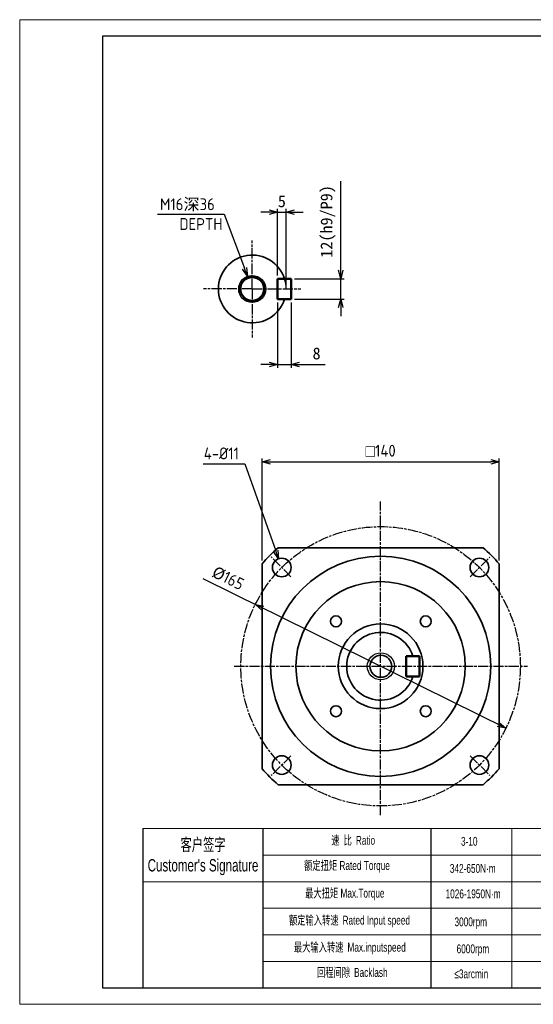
# Model space of a CAD drawing. Header units: millimetres. Extents: x 108 to 930, y 73 to 654.
# Tile 1 of 2: x 108 to 411, y 73 to 654. Entities that reach past the tile are written whole.
import ezdxf

# ---------------------------------------------------------------- set-up
doc = ezdxf.new("R2010")
doc.units = ezdxf.units.MM
doc.linetypes.add('AM_ISO08W050x2', pattern=[9, 6, -0.75, 1.5, -0.75])
doc.layers.add('7标注层', color=4, linetype='Continuous')
for name, color, linetype, lineweight in [('AM_1', 131, 'Continuous', 35), ('AM_4', 3, 'Continuous', 25), ('AM_5', 3, 'Continuous', 25), ('AM_7', 4, 'AM_ISO08W050x2', 25), ('SLD-0', 7, 'Continuous', 18), ('图框_外框线', 7, 'Continuous', 18)]:
    doc.layers.add(name, color=color, linetype=linetype, lineweight=lineweight)
doc.styles.add('标准', font='arial.ttf', dxfattribs={"width": 0.667})
doc.dimstyles.new('AM_JIS$0', dxfattribs={"dimtxt": 3.5, "dimasz": 2.5, "dimexe": 1, "dimexo": 1, "dimgap": 1.5, "dimtad": 3, "dimdec": 3, "dimdsep": 46, "dimtxsty": 'Standard', "dimblk": 'OPEN30', "dimcen": 0, "dimclrd": 256, "dimclre": 256, "dimclrt": 2, "dimadec": 3, "dimazin": 2, "dimtp": 0.1, "dimtm": 0.1, "dimtfac": 0.71, "dimtdec": 3, "dimtmove": 0, "dimatfit": 3, "dimldrblk": 'OPEN30', "dimfxl": 1, "dimlwd": -1, "dimlwe": -1, "dimarcsym": 1})
doc.dimstyles.new('AM_JIS$3', dxfattribs={"dimtxt": 3.5, "dimasz": 2.5, "dimexe": 1, "dimexo": 1, "dimgap": 1.5, "dimtad": 3, "dimtoh": 1, "dimdec": 3, "dimdsep": 46, "dimtxsty": 'Standard', "dimblk": 'OPEN30', "dimcen": 0, "dimclrd": 256, "dimclre": 256, "dimclrt": 2, "dimadec": 3, "dimazin": 2, "dimtp": 0.1, "dimtm": 0.1, "dimtfac": 0.71, "dimtdec": 3, "dimtofl": 0, "dimtmove": 0, "dimatfit": 0, "dimldrblk": 'OPEN30', "dimfxl": 1, "dimlwd": -1, "dimlwe": -1, "dimarcsym": 1})

# ---------------------------------------------------------------- blocks, each defined once
blk = doc.blocks.new('_Open30')
at = {"color": 0, "linetype": 'ByBlock', "lineweight": -2}
for p, q in [((-1, 0.27), (0, 0)), ((0, 0), (-1, -0.27)), ((0, 0), (-1, 0))]:
    blk.add_line(p, q, dxfattribs=at)
blk = doc.blocks.new('*D231')
at = {"layer": 'AM_5', "linetype": 'ByBlock'}
for p, q in [((250.74, 334.8), (250.74, 395.15)), ((255.74, 393.15), (385.74, 393.15)), ((390.74, 334.8), (390.74, 395.15))]:
    blk.add_line(p, q, dxfattribs=at)
at = {"layer": 'Defpoints', "color": 0}
for p in [(390.74, 393.15), (250.74, 332.8), (390.74, 332.8)]:
    blk.add_point(p, dxfattribs=at)
at = {"layer": 'AM_5', "xscale": 5, "yscale": 5, "zscale": 5, "rotation": 180}
blk.add_blockref('_Open30', (250.74, 393.15), dxfattribs=at)
at = {"layer": 'AM_5', "xscale": 5, "yscale": 5, "zscale": 5}
blk.add_blockref('_Open30', (390.74, 393.15), dxfattribs=at)
at = {"layer": 'AM_5', "color": 2, "insert": (320.74, 399.65), "char_height": 7, "attachment_point": 5}
blk.add_mtext('{\\Famgdt|c128;o\\Fisocp,extfont2|c134;{\\Fisocp,extfont2|c134;140}}', dxfattribs=at)
blk = doc.blocks.new('*D232')
at = {"layer": 'AM_5', "linetype": 'ByBlock'}
for p, q in [((215.9, 391.91), (240.6, 391.91)), ((240.6, 391.91), (258.88, 340.56))]:
    blk.add_line(p, q, dxfattribs=at)
at = {"layer": 'Defpoints', "color": 0}
for p in [(260.56, 335.85), (264.25, 325.49)]:
    blk.add_point(p, dxfattribs=at)
at = {"layer": 'AM_5', "xscale": 5, "yscale": 5, "zscale": 5, "rotation": 289.5981358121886}
blk.add_blockref('_Open30', (260.56, 335.85), dxfattribs=at)
at = {"layer": 'AM_5', "color": 2, "insert": (226.75, 398.06), "char_height": 7, "attachment_point": 5}
blk.add_mtext('{\\Fisocp,extfont2|c134;4-%%C{\\Fisocp,extfont2|c134;11}}', dxfattribs=at)
blk = doc.blocks.new('*D233')
at = {"layer": 'AM_5', "linetype": 'ByBlock'}
for p, q in [((215.77, 324.28), (251.28, 306.71)), ((394.68, 235.74), (246.8, 308.92))]:
    blk.add_line(p, q, dxfattribs=at)
at = {"layer": 'Defpoints', "color": 0}
for p in [(246.8, 308.92), (394.68, 235.74)]:
    blk.add_point(p, dxfattribs=at)
at = {"layer": 'AM_5', "xscale": 5, "yscale": 5, "zscale": 5}
for p, rotation in [((246.8, 308.92), 153.6701041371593), ((394.68, 235.74), 333.6701041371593)]:
    blk.add_blockref('_Open30', p, dxfattribs=dict(at, rotation=rotation))
at = {"layer": 'AM_5', "color": 2, "insert": (230.68, 324.35), "char_height": 7, "attachment_point": 5, "rotation": 333.6701}
blk.add_mtext('%%C{\\Fisocp,extfont2|c134;{\\Fisocp,extfont2|c134;165}}', dxfattribs=at)
blk = doc.blocks.new('*D247')
at = {"layer": 'AM_5', "linetype": 'ByBlock'}
for p, q in [((259.96, 503.2), (259.96, 542.56)), ((264.96, 497.2), (264.96, 542.56)), ((254.96, 540.56), (249.96, 540.56)), ((259.96, 540.56), (264.96, 540.56)), ((269.96, 540.56), (274.96, 540.56))]:
    blk.add_line(p, q, dxfattribs=at)
at = {"layer": 'Defpoints', "color": 0}
for p in [(264.96, 540.56), (259.96, 501.2), (264.96, 495.2)]:
    blk.add_point(p, dxfattribs=at)
at = {"layer": 'AM_5', "xscale": 5, "yscale": 5, "zscale": 5}
blk.add_blockref('_Open30', (259.96, 540.56), dxfattribs=at)
at = {"layer": 'AM_5', "xscale": 5, "yscale": 5, "zscale": 5, "rotation": 180}
blk.add_blockref('_Open30', (264.96, 540.56), dxfattribs=at)
at = {"layer": 'AM_5', "color": 2, "insert": (262.46, 546.94), "char_height": 7, "attachment_point": 5}
blk.add_mtext('5', dxfattribs=at)
blk = doc.blocks.new('*D248')
at = {"layer": 'AM_5', "linetype": 'ByBlock'}
for p, q in [((259.96, 487.2), (259.96, 448.63)), ((267.96, 487.2), (267.96, 448.63)), ((254.96, 450.63), (249.96, 450.63)), ((259.96, 450.63), (267.96, 450.63)), ((272.96, 450.63), (287.95, 450.63))]:
    blk.add_line(p, q, dxfattribs=at)
at = {"layer": 'Defpoints', "color": 0}
for p in [(259.96, 489.2), (267.96, 489.2), (267.96, 450.63)]:
    blk.add_point(p, dxfattribs=at)
at = {"layer": 'AM_5', "xscale": 5, "yscale": 5, "zscale": 5}
blk.add_blockref('_Open30', (259.96, 450.63), dxfattribs=at)
at = {"layer": 'AM_5', "xscale": 5, "yscale": 5, "zscale": 5, "rotation": 180}
blk.add_blockref('_Open30', (267.96, 450.63), dxfattribs=at)
at = {"layer": 'AM_5', "color": 2, "insert": (282.96, 457.05), "char_height": 7, "attachment_point": 5}
blk.add_mtext('8', dxfattribs=at)
blk = doc.blocks.new('*D249')
at = {"layer": 'AM_5', "linetype": 'ByBlock'}
for p, q in [((297.18, 506.2), (297.18, 558.93)), ((269.96, 501.2), (299.18, 501.2)), ((297.18, 489.2), (297.18, 501.2)), ((269.96, 489.2), (299.18, 489.2)), ((297.18, 484.2), (297.18, 479.2))]:
    blk.add_line(p, q, dxfattribs=at)
at = {"layer": 'Defpoints', "color": 0}
for p in [(267.96, 501.2), (297.18, 501.2), (267.96, 489.2)]:
    blk.add_point(p, dxfattribs=at)
at = {"layer": 'AM_5', "xscale": 5, "yscale": 5, "zscale": 5}
for p, rotation in [((297.18, 501.2), 270), ((297.18, 489.2), 90)]:
    blk.add_blockref('_Open30', p, dxfattribs=dict(at, rotation=rotation))
at = {"layer": 'AM_5', "color": 2, "insert": (289.72, 535.06), "char_height": 7, "attachment_point": 5, "rotation": 90}
blk.add_mtext('12(h9/P9)', dxfattribs=at)
blk = doc.blocks.new('*D250')
at = {"layer": 'AM_5', "linetype": 'ByBlock'}
for p, q in [((189.02, 539.38), (228.42, 539.38)), ((228.42, 539.38), (240.4, 507.38))]:
    blk.add_line(p, q, dxfattribs=at)
at = {"layer": 'Defpoints', "color": 0}
for p in [(242.16, 502.69), (247.77, 487.71)]:
    blk.add_point(p, dxfattribs=at)
at = {"layer": 'AM_5', "xscale": 5, "yscale": 5, "zscale": 5, "rotation": 290.5325952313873}
blk.add_blockref('_Open30', (242.16, 502.69), dxfattribs=at)
at = {"layer": 'AM_5', "color": 2, "insert": (206.69, 539.38), "char_height": 7, "attachment_point": 5}
blk.add_mtext('{\\Fisocp,extfont2|c134;M{\\Fisocp,extfont2|c134;16}\\fSimSun|b0|i0|c134|p2;深\\Fisocp,extfont2|c134;36\\P{\\Fisocp,extfont2|c134;    DEPTH}}', dxfattribs=at)

msp = doc.modelspace()

# ---------------------------------------------------------------- linework, layer by layer
for p, q in [((251.246, 176.468), (251.246, 82.466)), ((350.468, 176.468), (350.468, 82.466))]:
    msp.add_line(p, q)
at = {"layer": '7标注层', "color": 0}
msp.add_line((180.336, 176.468), (180.336, 82.482), dxfattribs=at)
at = {"layer": 'AM_1', "lineweight": 50}
for p, q in [((264.041, 501.201), (259.962, 501.201)), ((259.962, 489.201), (259.962, 501.201)), ((267.962, 501.201), (264.041, 501.201)), ((267.962, 489.201), (267.962, 501.201)), ((264.041, 489.201), (259.962, 489.201)), ((267.962, 489.201), (264.041, 489.201)), ((339.822, 278.331), (335.743, 278.331)), ((335.743, 266.331), (335.743, 278.331)), ((343.743, 278.331), (339.822, 278.331)), ((343.743, 266.331), (343.743, 278.331)), ((339.822, 266.331), (335.743, 266.331)), ((343.743, 266.331), (339.822, 266.331))]:
    msp.add_line(p, q, dxfattribs=at)
at = {"layer": 'AM_1'}
for p, q in [((381.21, 342.331), (260.276, 342.331)), ((250.743, 332.798), (250.743, 211.864)), ((390.743, 272.331), (390.743, 332.798)), ((390.743, 211.864), (390.743, 272.331)), ((260.276, 202.331), (381.21, 202.331))]:
    msp.add_line(p, q, dxfattribs=at)
at = {"layer": 'AM_1', "lineweight": 50}
msp.add_circle((244.962, 495.201), 7, dxfattribs=at)
at = {"layer": 'AM_1'}
for centre, radius in [((320.743, 272.331), 65), ((262.407, 330.667), 5.5), ((379.079, 330.667), 5.5), ((320.743, 272.331), 50), ((294.371, 298.847), 3.25), ((320.743, 272.331), 25), ((347.404, 298.847), 3.25), ((320.888, 272.331), 6.5), ((294.371, 245.814), 3.25), ((347.404, 245.814), 3.25), ((262.407, 213.995), 5.5), ((379.079, 213.995), 5.5)]:
    msp.add_circle(centre, radius, dxfattribs=at)
for centre, radius, start, end in [((244.962, 495.201), 20, 17.457603, 342.542397), ((320.743, 272.331), 92.5, 130.820891, 139.179109), ((320.743, 272.331), 92.5, 40.820891, 49.179109), ((320.743, 272.331), 20, 17.457603, 342.542397), ((320.743, 272.331), 92.5, 220.820891, 229.179109), ((320.743, 272.331), 92.5, 310.820891, 319.179109)]:
    msp.add_arc(centre, radius, start, end, dxfattribs=at)
at = {"layer": 'AM_4'}
msp.add_circle((244.962, 495.201), 8, dxfattribs=at)
msp.add_arc((244.962, 495.201), 20, 0, 17.457603, dxfattribs=at)
at = {"layer": 'AM_5'}
msp.add_circle((320.888, 272.331), 8, dxfattribs=at)
at = {"layer": 'AM_7'}
for p, q in [((244.962, 495.201), (244.962, 523.911)), ((244.962, 495.201), (216.252, 495.201)), ((244.962, 495.201), (273.672, 495.201)), ((244.962, 495.201), (244.962, 466.491)), ((320.743, 184.355), (320.743, 369.741)), ((267.839, 325.235), (256.198, 336.876)), ((373.647, 325.235), (385.288, 336.876)), ((234.314, 272.331), (407.461, 272.331)), ((267.839, 219.427), (256.198, 207.786)), ((373.647, 219.427), (385.288, 207.786))]:
    msp.add_line(p, q, dxfattribs=at)
msp.add_circle((320.743, 272.331), 82.5, dxfattribs=at)
at = {"layer": 'SLD-0'}
msp.add_line((398.275, 176.468), (398.275, 82.493), dxfattribs=at)
at = {"layer": '图框_外框线'}
for p, q in [((180.336, 176.468), (920.276, 176.468)), ((251.246, 160.787), (667.107, 160.787)), ((180.336, 145.105), (920.276, 145.105)), ((251.246, 129.423), (920.276, 129.423)), ((251.246, 113.742), (920.276, 113.742)), ((251.246, 98.06), (920.276, 98.06))]:
    msp.add_line(p, q, dxfattribs=at)
at = {"layer": '图框_外框线', "color": 3}
msp.add_lwpolyline([(107.692, 72.692), (930.066, 72.692), (930.066, 654.228), (107.692, 654.228)], close=True, dxfattribs=at)
at = {"layer": '图框_外框线', "color": 3, "lineweight": 25}
msp.add_lwpolyline([(156.643, 82.482), (920.276, 82.482), (920.276, 644.438), (156.643, 644.438)], close=True, dxfattribs=at)

# ---------------------------------------------------------------- texts
at = {"layer": 'SLD-0', "color": 1, "attachment_point": 2, "style": '标准'}
for s, insert, char_height, width in [("{\\fSimSun|b0|i0|c134|p2;客户签字}\\PCustomer's Signature", (215.913, 170.666), 7.31808, 91.03767), ('{\\fSimSun|b0|i0|c134|p2;速 比 }Ratio', (304.575, 172.156), 5.2272, 42.71098), ('3-10', (373.08, 171.553), 5.2272, 22.22496), ('{\\fSimSun|b0|i0|c134|p2;额定扭矩} Rated Torque', (300.9, 157.286), 5.2272, 58.69531), ('342-650N·m', (375.153, 155.572), 5.2272, 22.22496), ('{\\fSimSun|b0|i0|c134|p2;最大扭矩} Max.Torque', (299.615, 140.947), 5.2272, 67.51413), ('1026-1950N·m', (375.339, 140.557), 5.2272, 27.94267), ('{\\fSimSun|b0|i0|c134|p2;额定输入转速 }Rated Input speed', (302.37, 124.975), 5.2272, 96.17564), ('3000rpm', (373.984, 124.024), 5.2272, 22.22496), ('{\\fSimSun|b0|i0|c134|p2;最大输入转速 }Max.inputspeed ', (302.554, 109.003), 5.2272, 88.4591), ('6000rpm', (375.231, 108.064), 5.2272, 40.11582), ('{\\fSimSun|b0|i0|c134|p2;回程间隙 }Backlash', (304.024, 94.133), 5.2272, 42.71098), ('≤3arcmin ', (374.276, 93.267), 5.2272, 22.22496)]:
    msp.add_mtext(s, dxfattribs=dict(at, insert=insert, char_height=char_height, width=width))

# ---------------------------------------------------------------- dimensions: what is measured, and where the dimension line sits
at = {"layer": 'AM_5'}
dim = msp.add_linear_dim(base=(297.182, 501.201), p1=(267.962, 489.201), p2=(267.962, 501.201), angle=90, text='<>(h9/P9)', dimstyle='AM_JIS$0', override={"dimscale": 2, "dimdec": 2}, dxfattribs=at)
dim.commit()
dim.dimension.update_dxf_attribs({"geometry": '*D249', "text_midpoint": (297.182, 535.064), "dimtype": 160})
for p1, p2, text, override, picture, middle in [((247.768, 487.709), (242.156, 502.693), '{\\Fisocp,extfont2|c134;M<>\\fSimSun|b0|i0|c134|p2;深\\Fisocp,extfont2|c134;36\\X{\\Fisocp,extfont2|c134;    DEPTH}}', {"dimscale": 2, "dimdec": 2, "dimpost": '{\\Fisocp,extfont2|c134;<>}'}, '*D250', (206.691, 539.38)), ((264.251, 325.486), (260.562, 335.849), '{\\Fisocp,extfont2|c134;4-<>}', {"dimscale": 2, "dimdec": 2, "dimpost": '%%C{\\Fisocp,extfont2|c134;<>}'}, '*D232', (226.751, 391.912)), ((394.684, 235.739), (246.802, 308.923), '%%C{\\Fisocp,extfont2|c134;<>}', {"dimscale": 2, "dimtoh": 0, "dimdec": 2, "dimpost": '{\\Fisocp,extfont2|c134;<>}', "dimtofl": 1, "dimatfit": 2}, '*D233', (227.72, 318.366))]:
    dim = msp.add_diameter_dim_2p(p1=p1, p2=p2, text=text, dimstyle='AM_JIS$3', override=override, dxfattribs=at)
    dim.commit()
    dim.dimension.update_dxf_attribs({"geometry": picture, "text_midpoint": middle, "dimtype": 163})
dim = msp.add_linear_dim(base=(264.962, 540.558), p1=(259.962, 501.201), p2=(264.962, 495.201), dimstyle='AM_JIS$0', override={"dimscale": 2, "dimdec": 2}, dxfattribs=at)
dim.commit()
dim.dimension.update_dxf_attribs({"geometry": '*D247', "text_midpoint": (262.462, 540.558), "dimtype": 160})
dim = msp.add_linear_dim(base=(267.962, 450.631), p1=(259.962, 489.201), p2=(267.962, 489.201), dimstyle='AM_JIS$0', override={"dimscale": 2, "dimdec": 2}, dxfattribs=at)
dim.commit()
dim.dimension.update_dxf_attribs({"geometry": '*D248', "text_midpoint": (282.957, 457.053)})
dim = msp.add_linear_dim(base=(390.743, 393.154), p1=(250.743, 332.798), p2=(390.743, 332.798), text='{\\Famgdt|c128;o\\Fisocp,extfont2|c134;<>}', dimstyle='AM_JIS$0', override={"dimscale": 2, "dimdec": 2, "dimpost": '{\\Fisocp,extfont2|c134;<>}'}, dxfattribs=at)
dim.commit()
dim.dimension.update_dxf_attribs({"geometry": '*D231', "text_midpoint": (320.743, 399.654)})

doc.saveas('drawing.dxf')
